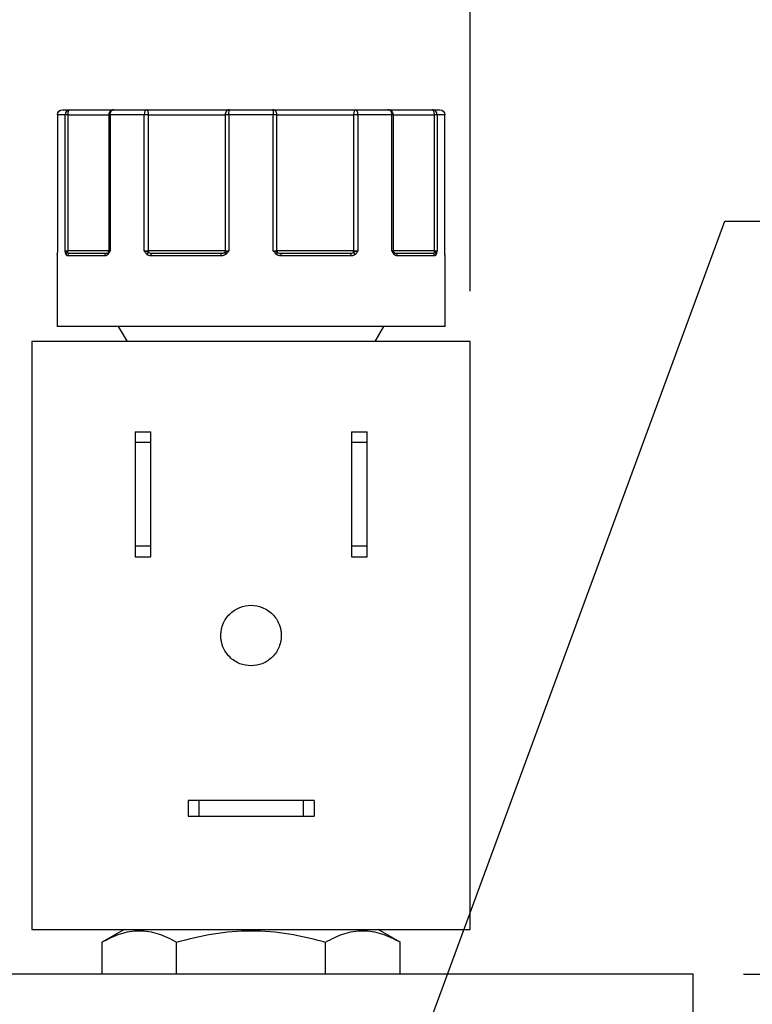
# Model space of a CAD drawing. Header units: inches. Extents: x 0.5 to 21.5, y 0.5 to 16.5.
# Tile 7 of 28: x 6.5 to 8, y 6.1 to 8. Entities that reach past the tile are written whole.
import ezdxf

# ---------------------------------------------------------------- set-up
doc = ezdxf.new("R2010")
doc.units = ezdxf.units.IN
doc.header["$LTSCALE"] = 2
doc.header["$MEASUREMENT"] = 0
doc.linetypes.add('SLD-Solid', pattern=[0])
doc.layers.add('DIMENSIONS', color=140, linetype='SLD-Solid', lineweight=25)
doc.styles.add('SLDTEXTSTYLE0', font='TXT', dxfattribs={"width": 0.7})
doc.dimstyles.new('SLDDIMSTYLE1', dxfattribs={"dimtxt": 0.169922, "dimasz": 0.26, "dimexe": 0, "dimexo": 0.0625, "dimgap": 0.04248, "dimtad": 0, "dimtih": 1, "dimtoh": 1, "dimrnd": 1e-09, "dimzin": 12, "dimdsep": 46, "dimtxsty": 'SLDTEXTSTYLE0', "dimsah": 1, "dimcen": 0.09, "dimadec": 0, "dimazin": 3, "dimtfac": 1, "dimtofl": 0, "dimtmove": 0, "dimatfit": 3, "dimfxl": 0, "dimfrac": 2, "dimtolj": 1, "dimtzin": 12, "dimarcsym": 0})
doc.dimstyles.new('SLDDIMSTYLE3', dxfattribs={"dimtxt": 0.169922, "dimasz": 0.26, "dimexe": 0, "dimexo": 0.0625, "dimgap": 0.04248, "dimtad": 0, "dimtih": 1, "dimtoh": 1, "dimrnd": 1e-09, "dimzin": 4, "dimdsep": 46, "dimtxsty": 'SLDTEXTSTYLE0', "dimsah": 1, "dimcen": 0.09, "dimadec": 0, "dimazin": 1, "dimtfac": 1, "dimtmove": 0, "dimatfit": 0, "dimfxl": 0, "dimfrac": 2, "dimtolj": 1, "dimtzin": 12, "dimarcsym": 0})
doc.dimstyles.new('SLDDIMSTYLE4', dxfattribs={"dimtxt": 0.169922, "dimasz": 0.26, "dimexe": 0, "dimexo": 0.0625, "dimgap": 0.04248, "dimtad": 0, "dimtih": 1, "dimtoh": 1, "dimrnd": 1e-09, "dimzin": 12, "dimdsep": 46, "dimtxsty": 'SLDTEXTSTYLE0', "dimsah": 1, "dimcen": 0, "dimadec": 0, "dimazin": 3, "dimtfac": 1, "dimtofl": 0, "dimtmove": 0, "dimatfit": 3, "dimfxl": 0, "dimfrac": 2, "dimtolj": 1, "dimtzin": 12, "dimarcsym": 0})

# ---------------------------------------------------------------- blocks, each defined once
blk = doc.blocks.new('_D_1')
at = {"layer": 'DIMENSIONS'}
for p, q in [((3.721, 7.4667), (3.721, 9.6256)), ((7.426, 7.4667), (7.426, 9.6256)), ((3.721, 9.3756), (4.9478, 9.3756)), ((5.1781, 9.3756), (5.121, 9.3756)), ((5.121, 9.3756), (5.121, 9.1055)), ((5.683, 9.3756), (5.7401, 9.3756)), ((5.7401, 9.3756), (5.7401, 9.1055)), ((7.426, 9.3756), (5.9133, 9.3756)), ((5.121, 9.1055), (5.1781, 9.1055)), ((5.7401, 9.1055), (5.683, 9.1055))]:
    blk.add_line(p, q, dxfattribs=at)
for points in [[(3.721, 9.3756), (3.981, 9.3356), (3.981, 9.4156)], [(7.426, 9.3756), (7.166, 9.4156), (7.166, 9.3356)]]:
    blk.add_solid(points, dxfattribs=at)
at = {"layer": 'DIMENSIONS', "char_height": 0.16667, "attachment_point": 1, "style": 'SLDTEXTSTYLE0'}
for s, insert in [('3.71', (5.1781, 9.6285)), ('94.1', (5.1781, 9.3204))]:
    blk.add_mtext(s, dxfattribs=dict(at, insert=insert))
blk = doc.blocks.new('_D_6')
at = {"layer": 'DIMENSIONS'}
for p, q in [((10.0727, 6.1112), (10.0727, 6.6112)), ((7.968, 6.1112), (10.3227, 6.1112)), ((9.8202, 5.2833), (9.7632, 5.2833)), ((9.7632, 5.2833), (9.7632, 5.0132)), ((10.3252, 5.2833), (10.3822, 5.2833)), ((10.3822, 5.2833), (10.3822, 5.0132)), ((9.7632, 5.0132), (9.8202, 5.0132)), ((10.3822, 5.0132), (10.3252, 5.0132)), ((7.968, 4.6112), (10.3227, 4.6112)), ((10.0727, 4.6112), (10.0727, 4.1112))]:
    blk.add_line(p, q, dxfattribs=at)
for points in [[(10.0727, 6.1112), (10.1127, 6.3712), (10.0327, 6.3712)], [(10.0727, 4.6112), (10.0327, 4.3512), (10.1127, 4.3512)]]:
    blk.add_solid(points, dxfattribs=at)
at = {"layer": 'DIMENSIONS', "char_height": 0.16667, "attachment_point": 1, "style": 'SLDTEXTSTYLE0'}
for s, insert in [('1.50', (9.8202, 5.5362)), ('38.1', (9.8202, 5.2281))]:
    blk.add_mtext(s, dxfattribs=dict(at, insert=insert))
blk = doc.blocks.new('_D_7')
at = {"layer": 'DIMENSIONS'}
for p, q in [((7.0841, 5.3045), (7.9309, 7.6058)), ((7.9309, 7.6058), (8.3684, 7.6058))]:
    blk.add_line(p, q, dxfattribs=at)
blk.add_solid([(7.0841, 5.3045), (7.2115, 5.5347), (7.1364, 5.5623)], dxfattribs=at)
at = {"layer": 'DIMENSIONS', "attachment_point": 1, "style": 'SLDTEXTSTYLE0'}
for s, insert, char_height in [('1/4" NPT', (8.8461, 7.9557), 0.16667), ('OUTLET PORTS', (8.4934, 7.6856), 0.166667), ('X4', (9.1998, 7.4156), 0.16667)]:
    blk.add_mtext(s, dxfattribs=dict(at, insert=insert, char_height=char_height))

msp = doc.modelspace()

# ---------------------------------------------------------------- linework, layer by layer
for p, q in [((6.6066, 7.8167), (6.6066, 7.5467)), ((6.6067, 7.8167), (6.6066, 7.8167)), ((6.6067, 7.8167), (6.6067, 7.5467)), ((6.6219, 7.8167), (6.6067, 7.8167)), ((6.6219, 7.5467), (6.6219, 7.8167)), ((6.6277, 7.8167), (6.6219, 7.8167)), ((6.6277, 7.5467), (6.6277, 7.8167)), ((6.6277, 7.8167), (6.7087, 7.8167)), ((6.7087, 7.8167), (6.7087, 7.5467)), ((6.7114, 7.8167), (6.7087, 7.8167)), ((6.7114, 7.8167), (6.7114, 7.5467)), ((6.7788, 7.8167), (6.7114, 7.8167)), ((6.7788, 7.5467), (6.7788, 7.8167)), ((6.7843, 7.8167), (6.7788, 7.8167)), ((6.7874, 7.8167), (6.7843, 7.8167)), ((6.7874, 7.5467), (6.7874, 7.8167)), ((6.7874, 7.8167), (6.9396, 7.8167)), ((6.9396, 7.8167), (6.9396, 7.5467)), ((6.9469, 7.8167), (6.9396, 7.8167)), ((6.9469, 7.8167), (6.9469, 7.5467)), ((7.035, 7.8167), (6.9469, 7.8167)), ((7.035, 7.5467), (7.035, 7.8167)), ((7.0423, 7.8167), (7.035, 7.8167)), ((7.0423, 7.5467), (7.0423, 7.8167)), ((7.0423, 7.8167), (7.1945, 7.8167)), ((7.1945, 7.8167), (7.1945, 7.5467)), ((7.1976, 7.8167), (7.1945, 7.8167)), ((7.2031, 7.8167), (7.1976, 7.8167)), ((7.2031, 7.8167), (7.2031, 7.5467)), ((7.2705, 7.8167), (7.2031, 7.8167)), ((7.2705, 7.5467), (7.2705, 7.8167)), ((7.2733, 7.8167), (7.2705, 7.8167)), ((7.2733, 7.5467), (7.2733, 7.8167)), ((7.2733, 7.8167), (7.3542, 7.8167)), ((7.3542, 7.8167), (7.3542, 7.5467)), ((7.36, 7.8167), (7.3542, 7.8167)), ((7.36, 7.8167), (7.36, 7.5467)), ((7.3753, 7.8167), (7.36, 7.8167)), ((7.3753, 7.5467), (7.3753, 7.8167)), ((7.3753, 7.5467), (7.3753, 7.8167)), ((7.3753, 7.8167), (7.3753, 7.8167)), ((6.6066, 7.5467), (6.6067, 7.5467)), ((6.6219, 7.5467), (6.6277, 7.5467)), ((6.7087, 7.5467), (6.6277, 7.5467)), ((6.7077, 7.5437), (6.7068, 7.5424)), ((6.7087, 7.5467), (6.7114, 7.5467)), ((6.7788, 7.5467), (6.7874, 7.5467)), ((6.9396, 7.5467), (6.7874, 7.5467)), ((6.9396, 7.5467), (6.9469, 7.5467)), ((7.035, 7.5467), (7.0423, 7.5467)), ((7.1945, 7.5467), (7.0423, 7.5467)), ((7.1945, 7.5467), (7.2031, 7.5467)), ((7.2705, 7.5467), (7.2733, 7.5467)), ((7.3542, 7.5467), (7.2733, 7.5467)), ((7.2752, 7.5424), (7.2742, 7.5437)), ((7.3542, 7.5467), (7.36, 7.5467)), ((7.3753, 7.5467), (7.3753, 7.5467)), ((6.606, 7.5367), (6.606, 7.3967)), ((6.606, 7.5367), (6.606, 7.5367)), ((6.7007, 7.5367), (6.6268, 7.5367)), ((6.9312, 7.5367), (6.7923, 7.5367)), ((7.1896, 7.5367), (7.0507, 7.5367)), ((7.3551, 7.5367), (7.2812, 7.5367)), ((7.376, 7.5367), (7.3759, 7.5367)), ((7.376, 7.3967), (7.376, 7.5367)), ((6.7274, 7.3967), (6.7448, 7.3667)), ((7.2371, 7.3667), (7.2545, 7.3967)), ((6.556, 7.3667), (6.556, 6.1997)), ((7.426, 7.3667), (6.556, 7.3667)), ((7.426, 6.1997), (7.426, 7.3667)), ((6.761, 7.1877), (6.792, 7.1877)), ((6.761, 7.1877), (6.761, 7.1664)), ((6.792, 7.1664), (6.792, 7.1877)), ((7.19, 7.1877), (7.221, 7.1877)), ((7.19, 7.1877), (7.19, 7.1664)), ((7.221, 7.1664), (7.221, 7.1877)), ((6.792, 7.1664), (6.761, 7.1664)), ((6.761, 7.1664), (6.761, 6.9609)), ((6.792, 6.9609), (6.792, 7.1664)), ((7.19, 7.1664), (7.19, 6.9609)), ((7.221, 7.1664), (7.19, 7.1664)), ((7.221, 6.9609), (7.221, 7.1664)), ((6.761, 6.9609), (6.761, 6.9397)), ((6.761, 6.9609), (6.792, 6.9609)), ((6.792, 6.9397), (6.792, 6.9609)), ((7.19, 6.9609), (7.221, 6.9609)), ((7.19, 6.9609), (7.19, 6.9397)), ((7.221, 6.9397), (7.221, 6.9609)), ((6.761, 6.9397), (6.792, 6.9397)), ((7.19, 6.9397), (7.221, 6.9397)), ((6.866, 6.4557), (6.866, 6.4247)), ((6.8872, 6.4557), (6.866, 6.4557)), ((6.8872, 6.4557), (6.8872, 6.4247)), ((7.0948, 6.4557), (6.8872, 6.4557)), ((7.0948, 6.4247), (7.0948, 6.4557)), ((7.116, 6.4557), (7.0948, 6.4557)), ((7.116, 6.4557), (7.116, 6.4247)), ((6.866, 6.4247), (6.8872, 6.4247)), ((6.8872, 6.4247), (7.0948, 6.4247)), ((7.0948, 6.4247), (7.116, 6.4247)), ((6.556, 6.1997), (7.426, 6.1997)), ((6.739, 6.1997), (6.6955, 6.1745)), ((7.2865, 6.1745), (7.2429, 6.1997)), ((6.6955, 6.1112), (6.6955, 6.1745)), ((6.8432, 6.1112), (6.8432, 6.1745)), ((7.1387, 6.1112), (7.1387, 6.1745)), ((7.2865, 6.1112), (7.2865, 6.1745)), ((7.868, 6.1112), (3.29, 6.1112)), ((7.868, 4.6112), (7.868, 6.1112))]:
    msp.add_line(p, q)
at = {"flags": 128}
for points in [[(6.6061, 7.5379), (6.6061, 7.5376), (6.606, 7.5367)], [(6.6063, 7.5396), (6.6064, 7.5402), (6.6064, 7.5403)], [(6.7923, 7.5367), (6.7923, 7.5376), (6.7925, 7.5386), (6.7927, 7.5394), (6.793, 7.5402), (6.7934, 7.5408), (6.7939, 7.5413), (6.7944, 7.5416), (6.7949, 7.5417)], [(7.1896, 7.5367), (7.1896, 7.5376), (7.1895, 7.5386), (7.1892, 7.5394), (7.1889, 7.5402), (7.1885, 7.5408), (7.1881, 7.5413), (7.1876, 7.5416), (7.1871, 7.5417)], [(7.3756, 7.5396), (7.3756, 7.5402), (7.3755, 7.5403)]]:
    msp.add_lwpolyline(points, dxfattribs=at)
for centre, radius, start, end in [((6.6289, 7.5381), 0.00537, 108.6043, 162.98), ((6.6174, 7.5465), 0.0104, 341.2747, 0.9993), ((6.7093, 7.5413), 0.00273, 137.3267, 217.4036), ((6.7037, 7.5467), 0.005, 325.2123, 0), ((6.7929, 7.5339), 0.0105, 118.8616, 147.1589), ((6.8001, 7.5465), 0.0128, 179.1376, 195.0944), ((6.9341, 7.5466), 0.0055, 321.0761, 0.6299), ((6.9585, 7.5541), 0.0229, 208.5066, 219.11), ((7.0234, 7.5541), 0.0229, 320.89, 331.4934), ((7.0478, 7.5466), 0.0055, 179.3701, 218.9239), ((7.1818, 7.5465), 0.0128, 344.9056, 0.8624), ((7.189, 7.5339), 0.0105, 32.8411, 61.1384), ((7.2783, 7.5467), 0.005, 180, 214.8951), ((7.2726, 7.5413), 0.00273, 322.5964, 42.6733), ((7.3646, 7.5465), 0.0104, 179.0007, 198.7253), ((7.353, 7.5381), 0.00537, 17.02, 71.3957), ((6.6317, 7.5368), 0.00487, 91.6367, 181.5481), ((6.7052, 7.5372), 0.00452, 99.1139, 186.8587), ((6.9398, 7.5379), 0.00872, 154.3067, 188.0426), ((7.0421, 7.5379), 0.00872, 351.9574, 25.6933), ((7.2767, 7.5372), 0.00452, 353.1413, 80.8861), ((7.3503, 7.5368), 0.00487, 358.4519, 88.3633), ((7.371, 7.5367), 0.005, 0, 30.7586)]:
    msp.add_arc(centre, radius, start, end)
for points in [[(6.6067, 7.8167), (6.6067, 7.8222), (6.6111, 7.8267), (6.6166, 7.8267)], [(6.6166, 7.8267), (6.6184, 7.8267), (6.6234, 7.8267), (6.6315, 7.8267)], [(6.6315, 7.8267), (6.6262, 7.8267), (6.6219, 7.8222), (6.6219, 7.8167)], [(6.7187, 7.8267), (6.7384, 7.8267), (6.7604, 7.8267), (6.7843, 7.8267)], [(6.7843, 7.8267), (6.7813, 7.8267), (6.7788, 7.8222), (6.7788, 7.8167)], [(6.9469, 7.8167), (6.9469, 7.8222), (6.9475, 7.8267), (6.9481, 7.8267)], [(6.9481, 7.8267), (6.9623, 7.8267), (6.9766, 7.8267), (6.991, 7.8267)], [(6.991, 7.8267), (7.0053, 7.8267), (7.0196, 7.8267), (7.0338, 7.8267)], [(7.0338, 7.8267), (7.0345, 7.8267), (7.035, 7.8222), (7.035, 7.8167)], [(7.1976, 7.8267), (7.1959, 7.8267), (7.1945, 7.8222), (7.1945, 7.8167)], [(7.2031, 7.8167), (7.2031, 7.8222), (7.2006, 7.8267), (7.1976, 7.8267)], [(7.1976, 7.8267), (7.2215, 7.8267), (7.2436, 7.8267), (7.2633, 7.8267)], [(7.2633, 7.8267), (7.2673, 7.8267), (7.2705, 7.8222), (7.2705, 7.8167)], [(7.3504, 7.8267), (7.3586, 7.8267), (7.3636, 7.8267), (7.3653, 7.8267)], [(7.3653, 7.8267), (7.3708, 7.8267), (7.3753, 7.8222), (7.3753, 7.8167)], [(6.6219, 7.5467), (6.623, 7.5453), (6.6255, 7.5441), (6.6272, 7.5431)], [(6.6272, 7.5431), (6.6283, 7.5421), (6.6299, 7.5417), (6.6315, 7.5417)], [(6.7045, 7.5417), (6.7055, 7.5417), (6.7065, 7.5421), (6.7073, 7.5431)], [(6.7073, 7.5431), (6.7079, 7.5441), (6.7088, 7.5453), (6.7114, 7.5467)], [(6.7843, 7.5445), (6.7826, 7.5452), (6.7806, 7.5459), (6.7788, 7.5467)], [(6.7878, 7.5431), (6.7868, 7.5435), (6.7856, 7.544), (6.7843, 7.5445)], [(6.7878, 7.5431), (6.7897, 7.5421), (6.7923, 7.5417), (6.7949, 7.5417)], [(6.932, 7.5417), (6.9343, 7.5417), (6.9366, 7.5421), (6.9384, 7.5431)], [(6.9384, 7.5431), (6.9404, 7.5441), (6.9432, 7.5453), (6.9469, 7.5467)], [(7.035, 7.5467), (7.0387, 7.5453), (7.0415, 7.5441), (7.0435, 7.5431)], [(7.0435, 7.5431), (7.0453, 7.5421), (7.0476, 7.5417), (7.05, 7.5417)], [(7.1871, 7.5417), (7.1897, 7.5417), (7.1922, 7.5421), (7.1941, 7.5431)], [(7.1976, 7.5445), (7.1963, 7.544), (7.1951, 7.5435), (7.1941, 7.5431)], [(7.2031, 7.5467), (7.2013, 7.5459), (7.1994, 7.5452), (7.1976, 7.5445)], [(7.2705, 7.5467), (7.2731, 7.5453), (7.274, 7.5441), (7.2746, 7.5431)], [(7.2746, 7.5431), (7.2754, 7.5421), (7.2764, 7.5417), (7.2775, 7.5417)], [(7.3504, 7.5417), (7.352, 7.5417), (7.3536, 7.5421), (7.3547, 7.5431)], [(7.3547, 7.5431), (7.3564, 7.5441), (7.3589, 7.5453), (7.36, 7.5467)], [(6.6315, 7.5417), (6.6474, 7.5417), (6.6722, 7.5417), (6.7045, 7.5417)], [(6.7949, 7.5417), (6.8369, 7.5417), (6.8835, 7.5417), (6.932, 7.5417)], [(7.05, 7.5417), (7.0985, 7.5417), (7.145, 7.5417), (7.1871, 7.5417)], [(7.2775, 7.5417), (7.3097, 7.5417), (7.3345, 7.5417), (7.3504, 7.5417)]]:
    msp.add_open_spline(points, degree=3)
for points, knots in [([(6.6277, 7.8167), (6.6277, 7.8173), (6.6278, 7.8185), (6.628, 7.821), (6.6288, 7.8241), (6.6299, 7.8259), (6.6309, 7.8266), (6.6313, 7.8266), (6.6315, 7.8267)], [0, 0, 0, 0, 0.1143292, 0.2408414, 0.5003699, 0.7951241, 0.8797449, 1, 1, 1, 1]), ([(6.6315, 7.8267), (6.6384, 7.8267), (6.6522, 7.8267), (6.671, 7.8267), (6.6876, 7.8267), (6.7015, 7.8267), (6.7116, 7.8267), (6.719, 7.8267), (6.7184, 7.8267), (6.7182, 7.8267)], [0, 0, 0, 0, 0.13537, 0.2708, 0.413864, 0.557051, 0.700115, 0.843303, 1, 1, 1, 1]), ([(6.7187, 7.8267), (6.718, 7.8266), (6.7168, 7.8266), (6.7151, 7.826), (6.7137, 7.8253), (6.7125, 7.8246), (6.7109, 7.8231), (6.7092, 7.8205), (6.7089, 7.8179), (6.7087, 7.8167)], [0, 0, 0, 0, 0.12589, 0.238981, 0.339244, 0.426684, 0.50133, 0.757505, 1, 1, 1, 1]), ([(6.7114, 7.8167), (6.7114, 7.8193), (6.7122, 7.8219), (6.7149, 7.8256), (6.7167, 7.8267), (6.7187, 7.8267)], [0, 0, 0, 0, 0.5, 0.5, 1, 1, 1, 1]), ([(6.7874, 7.8167), (6.7874, 7.8172), (6.7873, 7.8185), (6.7872, 7.8203), (6.7869, 7.8221), (6.7865, 7.824), (6.7857, 7.8261), (6.7848, 7.8264), (6.7843, 7.8267)], [0, 0, 0, 0, 0.11095, 0.240698, 0.354877, 0.501414, 0.697173, 1, 1, 1, 1]), ([(6.7843, 7.8267), (6.7868, 7.8267), (6.7916, 7.8267), (6.799, 7.8267), (6.8065, 7.8267), (6.814, 7.8267), (6.8216, 7.8267), (6.8347, 7.8267), (6.8533, 7.8267), (6.8766, 7.8267), (6.8986, 7.8267), (6.916, 7.8267), (6.9294, 7.8267), (6.9396, 7.8267), (6.9452, 7.8267), (6.9481, 7.8267)], [0, 0, 0, 0, 0.040712, 0.081199, 0.121575, 0.161957, 0.202462, 0.243205, 0.371568, 0.500042, 0.628406, 0.75688, 0.838051, 0.918781, 1, 1, 1, 1]), ([(6.9481, 7.8267), (6.9475, 7.8266), (6.9465, 7.8265), (6.945, 7.826), (6.9438, 7.8253), (6.9429, 7.8246), (6.9415, 7.8231), (6.94, 7.8205), (6.9398, 7.8179), (6.9396, 7.8167)], [0, 0, 0, 0, 0.127603, 0.241628, 0.341788, 0.428215, 0.501334, 0.760051, 1, 1, 1, 1]), ([(7.0423, 7.8167), (7.0423, 7.8173), (7.0422, 7.8185), (7.0417, 7.8204), (7.041, 7.8222), (7.0397, 7.8241), (7.0374, 7.8261), (7.0351, 7.8265), (7.0338, 7.8267)], [0, 0, 0, 0, 0.11953, 0.241123, 0.367647, 0.501341, 0.708539, 1, 1, 1, 1]), ([(7.0338, 7.8267), (7.0352, 7.8267), (7.038, 7.8267), (7.0426, 7.8267), (7.0474, 7.8267), (7.0526, 7.8267), (7.0581, 7.8267), (7.068, 7.8267), (7.0834, 7.8267), (7.1053, 7.8267), (7.1286, 7.8267), (7.1498, 7.8267), (7.1679, 7.8267), (7.183, 7.8267), (7.1927, 7.8267), (7.1976, 7.8267)], [0, 0, 0, 0, 0.040712, 0.081199, 0.121575, 0.161957, 0.202462, 0.243205, 0.371568, 0.500042, 0.628406, 0.75688, 0.838051, 0.918781, 1, 1, 1, 1]), ([(7.2622, 7.8267), (7.2621, 7.8267), (7.2616, 7.8267), (7.2641, 7.8267), (7.2701, 7.8267), (7.2805, 7.8267), (7.2943, 7.8267), (7.3161, 7.8267), (7.3369, 7.8267), (7.3504, 7.8267)], [0, 0, 0, 0, 0.021672, 0.157168, 0.3003, 0.443557, 0.586689, 0.729946, 1, 1, 1, 1]), ([(7.2732, 7.8167), (7.2732, 7.8173), (7.2731, 7.8186), (7.2725, 7.8204), (7.2716, 7.8222), (7.2701, 7.8241), (7.2674, 7.8261), (7.2648, 7.8265), (7.2633, 7.8267)], [0, 0, 0, 0, 0.12018, 0.243699, 0.370706, 0.501329, 0.711213, 1, 1, 1, 1]), ([(7.3504, 7.8267), (7.3506, 7.8266), (7.351, 7.8266), (7.352, 7.826), (7.3531, 7.8242), (7.3539, 7.821), (7.3541, 7.8185), (7.3542, 7.8173), (7.3542, 7.8167)], [0, 0, 0, 0, 0.111803, 0.190688, 0.499452, 0.759073, 0.885608, 1, 1, 1, 1]), ([(7.36, 7.8167), (7.36, 7.8193), (7.359, 7.8219), (7.3554, 7.8256), (7.3529, 7.8267), (7.3504, 7.8267)], [0, 0, 0, 0, 0.5, 0.5, 1, 1, 1, 1]), ([(6.6067, 7.5467), (6.6066, 7.5459), (6.6066, 7.5447), (6.6065, 7.5428), (6.6064, 7.5411), (6.6064, 7.5401), (6.6063, 7.5396)], [0, 0, 0, 0, 0.291242, 0.500217, 0.762096, 1, 1, 1, 1]), ([(6.6238, 7.5396), (6.6236, 7.5401), (6.6232, 7.5411), (6.6228, 7.5428), (6.6224, 7.5447), (6.6221, 7.5459), (6.6219, 7.5467)], [0, 0, 0, 0, 0.236129, 0.498993, 0.712542, 1, 1, 1, 1]), ([(6.7114, 7.5467), (6.711, 7.5459), (6.7104, 7.5447), (6.7094, 7.5428), (6.7084, 7.5411), (6.7075, 7.5401), (6.7072, 7.5396)], [0, 0, 0, 0, 0.291242, 0.500217, 0.762096, 1, 1, 1, 1]), ([(6.7841, 7.5396), (6.7836, 7.5401), (6.7826, 7.5411), (6.7813, 7.5428), (6.7801, 7.5447), (6.7793, 7.5459), (6.7788, 7.5467)], [0, 0, 0, 0, 0.236129, 0.498993, 0.712542, 1, 1, 1, 1]), ([(6.9469, 7.5467), (6.9464, 7.5459), (6.9455, 7.5447), (6.944, 7.5428), (6.9425, 7.5411), (6.9413, 7.5401), (6.9408, 7.5396)], [0, 0, 0, 0, 0.291242, 0.500217, 0.762096, 1, 1, 1, 1]), ([(7.0412, 7.5396), (7.0406, 7.5401), (7.0394, 7.5411), (7.0379, 7.5428), (7.0364, 7.5447), (7.0355, 7.5459), (7.035, 7.5467)], [0, 0, 0, 0, 0.236129, 0.498993, 0.712542, 1, 1, 1, 1]), ([(7.2031, 7.5467), (7.2026, 7.5459), (7.2019, 7.5447), (7.2006, 7.5428), (7.1994, 7.5411), (7.1984, 7.5401), (7.1979, 7.5396)], [0, 0, 0, 0, 0.291242, 0.500217, 0.762096, 1, 1, 1, 1]), ([(7.2748, 7.5396), (7.2744, 7.5401), (7.2736, 7.5411), (7.2726, 7.5428), (7.2715, 7.5447), (7.2709, 7.5459), (7.2705, 7.5467)], [0, 0, 0, 0, 0.236129, 0.498993, 0.712542, 1, 1, 1, 1]), ([(7.36, 7.5467), (7.3598, 7.5459), (7.3596, 7.5447), (7.3591, 7.5428), (7.3587, 7.5411), (7.3583, 7.5401), (7.3582, 7.5396)], [0, 0, 0, 0, 0.2912416, 0.5002174, 0.7620959, 1, 1, 1, 1]), ([(7.3756, 7.5396), (7.3756, 7.5401), (7.3755, 7.5411), (7.3754, 7.5428), (7.3754, 7.5447), (7.3753, 7.5459), (7.3753, 7.5467)], [0, 0, 0, 0, 0.236129, 0.498993, 0.712542, 1, 1, 1, 1]), ([(6.6063, 7.5396), (6.6063, 7.5393), (6.6063, 7.5385), (6.6062, 7.5377), (6.6061, 7.5371), (6.6061, 7.5367), (6.606, 7.5367), (6.606, 7.5367)], [0, 0, 0, 0, 0.188808, 0.379511, 0.575987, 0.781785, 1, 1, 1, 1]), ([(6.6268, 7.5367), (6.6265, 7.5367), (6.6259, 7.5368), (6.6251, 7.5373), (6.6244, 7.5382), (6.624, 7.5392), (6.6238, 7.5396)], [0, 0, 0, 0, 0.2707474, 0.5232404, 0.7638719, 1, 1, 1, 1]), ([(6.7072, 7.5396), (6.7068, 7.5393), (6.7061, 7.5385), (6.7049, 7.5377), (6.7036, 7.5371), (6.7022, 7.5367), (6.7012, 7.5367), (6.7007, 7.5367)], [0, 0, 0, 0, 0.188808, 0.379511, 0.575987, 0.781785, 1, 1, 1, 1]), ([(6.7923, 7.5367), (6.7915, 7.5367), (6.7899, 7.5368), (6.7878, 7.5373), (6.7858, 7.5382), (6.7846, 7.5392), (6.7841, 7.5396)], [0, 0, 0, 0, 0.270747, 0.52324, 0.763872, 1, 1, 1, 1]), ([(6.9408, 7.5396), (6.9402, 7.5393), (6.9392, 7.5385), (6.9374, 7.5377), (6.9355, 7.5371), (6.9334, 7.5367), (6.9319, 7.5367), (6.9312, 7.5367)], [0, 0, 0, 0, 0.188808, 0.379511, 0.575987, 0.781785, 1, 1, 1, 1]), ([(7.0507, 7.5367), (7.0498, 7.5367), (7.048, 7.5368), (7.0455, 7.5373), (7.0432, 7.5382), (7.0418, 7.5392), (7.0412, 7.5396)], [0, 0, 0, 0, 0.270747, 0.52324, 0.763872, 1, 1, 1, 1]), ([(7.1979, 7.5396), (7.1974, 7.5393), (7.1965, 7.5385), (7.195, 7.5377), (7.1933, 7.5371), (7.1915, 7.5367), (7.1903, 7.5367), (7.1896, 7.5367)], [0, 0, 0, 0, 0.188808, 0.379511, 0.575987, 0.781785, 1, 1, 1, 1]), ([(7.2812, 7.5367), (7.2806, 7.5367), (7.2794, 7.5368), (7.2777, 7.5373), (7.2761, 7.5382), (7.2752, 7.5392), (7.2748, 7.5396)], [0, 0, 0, 0, 0.270747, 0.52324, 0.763872, 1, 1, 1, 1]), ([(7.3582, 7.5396), (7.358, 7.5393), (7.3577, 7.5385), (7.3571, 7.5377), (7.3565, 7.5371), (7.3559, 7.5367), (7.3554, 7.5367), (7.3551, 7.5367)], [0, 0, 0, 0, 0.188808, 0.379511, 0.575987, 0.781785, 1, 1, 1, 1]), ([(7.3759, 7.5367), (7.3759, 7.5367), (7.3758, 7.5368), (7.3758, 7.5373), (7.3757, 7.5382), (7.3756, 7.5392), (7.3756, 7.5396)], [0, 0, 0, 0, 0.270747, 0.52324, 0.763872, 1, 1, 1, 1]), ([(6.991, 7.3967), (6.9406, 7.3967), (6.8902, 7.3967), (6.7971, 7.3967), (6.7544, 7.3967), (6.6831, 7.3967), (6.6546, 7.3967), (6.616, 7.3967), (6.606, 7.3967), (6.606, 7.3967)], [0, 0, 0, 0, 0.25, 0.25, 0.5, 0.5, 0.75, 0.75, 1, 1, 1, 1]), ([(7.376, 7.3967), (7.376, 7.3967), (7.3659, 7.3967), (7.3274, 7.3967), (7.2988, 7.3967), (7.2276, 7.3967), (7.1849, 7.3967), (7.0917, 7.3967), (7.0414, 7.3967), (6.991, 7.3967)], [0, 0, 0, 0, 0.25, 0.25, 0.5, 0.5, 0.75, 0.75, 1, 1, 1, 1]), ([(6.931, 6.7832), (6.931, 6.7847), (6.9311, 6.7877), (6.9316, 6.7922), (6.9324, 6.7966), (6.9336, 6.801), (6.936, 6.8077), (6.9404, 6.8163), (6.9482, 6.8259), (6.9578, 6.8337), (6.9718, 6.8409), (6.991, 6.8446), (7.0102, 6.8409), (7.0241, 6.8337), (7.0337, 6.8259), (7.0415, 6.8163), (7.0464, 6.8068), (7.0492, 6.7981), (7.0507, 6.7907), (7.0509, 6.7857), (7.051, 6.7832)], [0, 0, 0, 0, 0.024171, 0.048144, 0.072056, 0.096047, 0.120253, 0.185249, 0.250358, 0.315354, 0.380462, 0.500024, 0.619586, 0.684582, 0.749691, 0.814687, 0.879795, 0.919946, 0.9598, 1, 1, 1, 1]), ([(7.051, 6.7832), (7.0509, 6.7816), (7.0509, 6.7786), (7.0503, 6.7741), (7.0495, 6.7697), (7.0483, 6.7653), (7.046, 6.7586), (7.0415, 6.75), (7.0337, 6.7405), (7.0241, 6.7326), (7.0102, 6.7254), (6.991, 6.7217), (6.9718, 6.7254), (6.9578, 6.7326), (6.9483, 6.7404), (6.9404, 6.75), (6.9355, 6.7595), (6.9327, 6.7682), (6.9312, 6.7756), (6.9311, 6.7806), (6.931, 6.7832)], [0, 0, 0, 0, 0.024171, 0.048144, 0.072056, 0.096047, 0.120253, 0.185249, 0.250358, 0.315354, 0.380462, 0.500024, 0.619586, 0.684582, 0.749691, 0.814687, 0.879795, 0.919946, 0.9598, 1, 1, 1, 1]), ([(6.6955, 6.1745), (6.7075, 6.1815), (6.7197, 6.1872), (6.7442, 6.1952), (6.7566, 6.1974), (6.7755, 6.1974), (6.7818, 6.1969), (6.7943, 6.1948), (6.8005, 6.1932), (6.819, 6.1873), (6.8311, 6.1815), (6.8432, 6.1745)], [0, 0, 0, 0, 0.25, 0.25, 0.5, 0.5, 0.625, 0.625, 0.75, 0.75, 1, 1, 1, 1]), ([(6.8432, 6.1745), (6.8915, 6.1885), (6.9405, 6.1974), (7.0414, 6.1974), (7.0904, 6.1885), (7.1387, 6.1745)], [0, 0, 0, 0, 0.5, 0.5, 1, 1, 1, 1]), ([(7.1387, 6.1745), (7.1508, 6.1815), (7.1629, 6.1872), (7.1875, 6.1952), (7.1999, 6.1974), (7.2187, 6.1974), (7.225, 6.1969), (7.2375, 6.1948), (7.2437, 6.1932), (7.2622, 6.1873), (7.2744, 6.1815), (7.2865, 6.1745)], [0, 0, 0, 0, 0.25, 0.25, 0.5, 0.5, 0.625, 0.625, 0.75, 0.75, 1, 1, 1, 1])]:
    msp.add_open_spline(points, degree=3, knots=knots)

# ---------------------------------------------------------------- dimensions: what is measured, and where the dimension line sits
at = {"layer": 'DIMENSIONS'}
dim = msp.add_linear_dim(base=(7.4259650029, 9.3755806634), p1=(3.7209650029, 7.3666607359), p2=(7.4259650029, 7.3666607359), dimstyle='SLDDIMSTYLE1', dxfattribs=at)
dim.commit()
dim.dimension.update_dxf_attribs({"geometry": '_D_1', "text_midpoint": (5.4305625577, 9.3755806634), "dimtype": 160})
dim = msp.add_diameter_dim_2p(p1=(6.8978, 4.798), p2=(7.0841, 5.3045), text='1/4" NPT\\POUTLET PORTS\\PX4', dimstyle='SLDDIMSTYLE4', override={"dimpost": '<>'}, dxfattribs=at)
dim.commit()
dim.dimension.update_dxf_attribs({"geometry": '_D_7', "text_midpoint": (9.3466, 7.6058), "dimtype": 163})
dim = msp.add_linear_dim(base=(10.0727, 6.1112), p1=(7.868, 4.6112), p2=(7.868, 6.1112), angle=90, dimstyle='SLDDIMSTYLE3', dxfattribs=at)
dim.commit()
dim.dimension.update_dxf_attribs({"geometry": '_D_6', "text_midpoint": (10.0727, 5.2833), "dimtype": 160})

doc.saveas('drawing.dxf')
